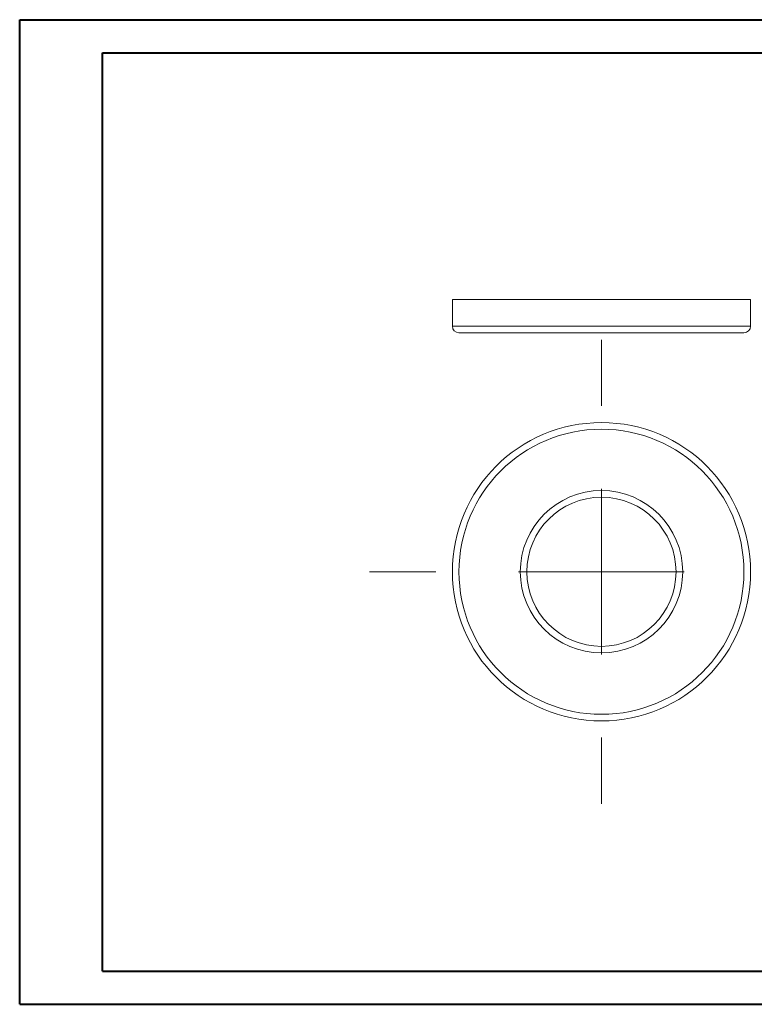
# Model space of a CAD drawing. Header units: millimetres. Extents: x 0 to 420, y 0 to 297.
# Tile 1 of 2: x 0 to 222, y 0 to 297. Entities that reach past the tile are written whole.
import ezdxf

# ---------------------------------------------------------------- set-up
doc = ezdxf.new("R2010")
doc.units = ezdxf.units.MM

# ---------------------------------------------------------------- blocks, each defined once
blk = doc.blocks.new('SW_CENTERMARKSYMBOL_0')
at = {"color": 0, "linetype": 'Continuous', "lineweight": 0}
for p, q in [((0, 50), (0, 70)), ((0, 0), (0, 25)), ((-50, 0), (-70, 0)), ((0, 0), (-25, 0)), ((0, 0), (0, -25)), ((0, 0), (25, 0)), ((50, 0), (70, 0)), ((0, -50), (0, -70))]:
    blk.add_line(p, q, dxfattribs=at)

msp = doc.modelspace()

# ---------------------------------------------------------------- linework, layer by layer
at = {"color": 7, "linetype": 'Continuous', "lineweight": 40}
for p, q in [((0.08, 0.21), (0.08, 297.21)), ((0.08, 297.21), (420.08, 297.21)), ((25.08, 10.21), (25.08, 287.21)), ((25.08, 287.21), (410.08, 287.21)), ((25.08, 10.21), (410.08, 10.21)), ((0.08, 0.21), (420.08, 0.21))]:
    msp.add_line(p, q, dxfattribs=at)
at = {"color": 7, "linetype": 'Continuous', "lineweight": 15}
for p, q in [((130.64, 212.79), (130.64, 204.79)), ((220.64, 212.79), (130.64, 212.79)), ((220.64, 204.79), (220.64, 212.79)), ((218.64, 202.79), (132.64, 202.79))]:
    msp.add_line(p, q, dxfattribs=at)
at = {"color": 8, "linetype": 'Continuous', "lineweight": 15}
msp.add_line((130.64, 204.79), (220.64, 204.79), dxfattribs=at)
at = {"color": 7, "linetype": 'Continuous', "lineweight": 15}
for radius in [45, 43, 24.5, 22.5]:
    msp.add_circle((175.64, 130.69), radius, dxfattribs=at)
for centre, start, end in [((132.64, 204.79), 180, 270), ((218.64, 204.79), 270, 0)]:
    msp.add_arc(centre, 2, start, end, dxfattribs=at)

# ---------------------------------------------------------------- block references
at = {"color": 7, "linetype": 'Continuous', "lineweight": 0}
msp.add_blockref('SW_CENTERMARKSYMBOL_0', (175.64, 130.69), dxfattribs=at)

doc.saveas('drawing.dxf')
